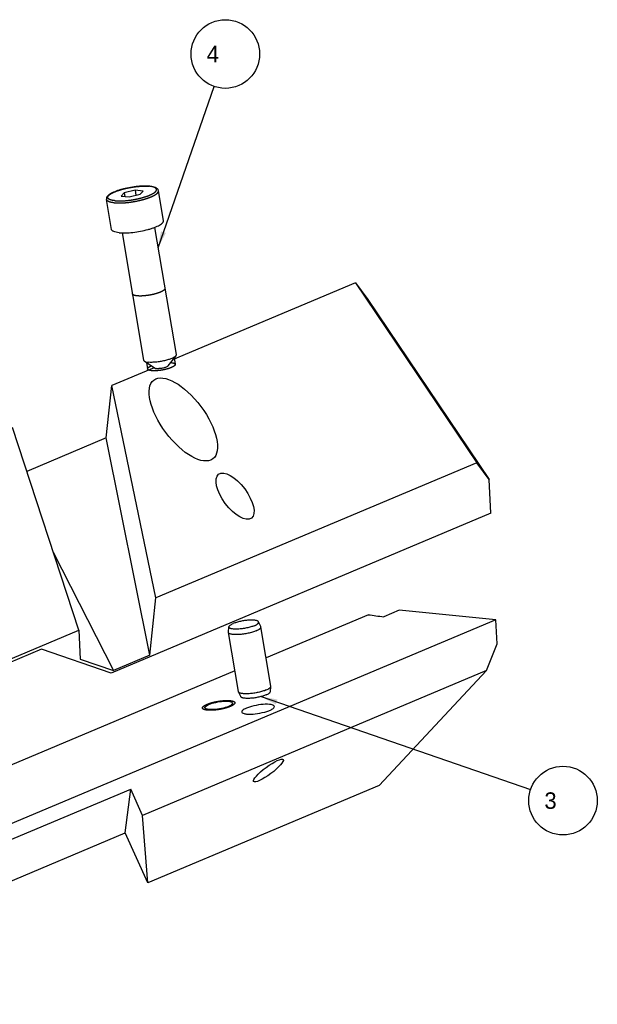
# Paper-space layout 'MG303647-00_KON_3PLEX_X1_2_2' of a CAD drawing. Header units: millimetres. Extents: x 1 to 840, y 1 to 593.
# Tile 7 of 14: x 171 to 258, y 155 to 304. Entities that reach past the tile are written whole.
import ezdxf

# ---------------------------------------------------------------- set-up
doc = ezdxf.new("R2010")
doc.units = ezdxf.units.MM
doc.header["$LTSCALE"] = 32.67
doc.linetypes.add('PHANTOM', pattern=[0.8, 0.45, -0.05, 0.1, -0.05, 0.1, -0.05])
doc.layers.get('0').update_dxf_attribs({"linetype": 'CONTINUOUS'})
doc.layers.add('DEFAULT_3', color=7, linetype='PHANTOM')
doc.dimstyles.get("Standard").update_dxf_attribs({"dimtxt": 2.5, "dimasz": 2.5, "dimexe": 0.8, "dimexo": 0.8, "dimtad": 1, "dimdsep": 46, "dimtxsty": 'Standard', "dimblk": '_FILLED', "dimblk1": '_FILLED', "dimblk2": '_FILLED', "dimcen": 0.09, "dimclrt": 5, "dimazin": 2, "dimtol": 1, "dimtp": 0.01, "dimtm": 0.01, "dimtfac": 1, "dimtofl": 0, "dimtmove": 0, "dimatfit": 3, "dimldrblk": '_FILLED', "dimfxl": 1, "dimtolj": 1, "dimarcsym": 0})

# ---------------------------------------------------------------- blocks, each defined once
blk = doc.blocks.new('_FILLED')
at = {"color": 0, "linetype": 'ByBlock'}
blk.add_solid([(0, 0), (-1, 0.16), (-1, -0.16)], dxfattribs=at)
blk = doc.blocks.new('BALLOON_BL4', base_point=(253.18, 185.9))
at = {"color": 2, "linetype": 'Continuous'}
blk.add_circle((253.18, 185.9), 5.2, dxfattribs=at)
at = {"color": 5, "linetype": 'Continuous', "insert": (249.43, 187.15), "char_height": 2.5, "width": 7.5, "attachment_point": 1, "line_spacing_factor": 0.9}
blk.add_mtext(' 3 ', dxfattribs=at)
blk = doc.blocks.new('BALLOON_BL5', base_point=(202.01, 299.03))
at = {"color": 2, "linetype": 'Continuous'}
blk.add_circle((202.01, 299.03), 5.2, dxfattribs=at)
at = {"color": 5, "linetype": 'Continuous', "insert": (198.26, 300.28), "char_height": 2.5, "width": 7.5, "attachment_point": 1, "line_spacing_factor": 0.9}
blk.add_mtext(' 4 ', dxfattribs=at)

psp = doc.layouts.new('MG303647-00_KON_3PLEX_X1_2_2')

# ---------------------------------------------------------------- linework, layer by layer
at = {"color": 7, "linetype": 'Continuous'}
for p, q in [((186.6687, 278.0142), (186.2373, 277.517)), ((186.2373, 277.517), (187.454, 277.3977)), ((188.3168, 278.3922), (186.6687, 278.0142)), ((186.6687, 278.0142), (186.7614, 277.4656)), ((187.454, 277.3977), (189.1021, 277.7757)), ((188.3168, 278.3922), (188.4465, 277.6253)), ((189.5336, 278.2729), (188.3168, 278.3922)), ((189.1021, 277.7757), (189.5336, 278.2729)), ((192.6358, 273.7916), (191.8698, 278.3232)), ((184.7477, 272.4581), (183.9817, 276.9897)), ((186.3578, 271.933), (189.6188, 252.6418)), ((191.2875, 272.7683), (194.5489, 253.4752)), ((221.7385, 264.3379), (194.01, 252.6683)), ((221.7385, 264.3379), (223.6253, 261.8203)), ((221.7385, 264.3379), (240.1119, 237.0843)), ((223.6253, 261.8203), (241.9987, 234.5667)), ((189.7319, 252.4936), (191.348, 251.4259)), ((194.4908, 253.2981), (193.3154, 251.7585)), ((191.2352, 251.5005), (184.7917, 248.7887)), ((183.9655, 240.8537), (184.7917, 248.7887)), ((191.4914, 216.6223), (184.7917, 248.7887)), ((179.8042, 211.7037), (169.7491, 242.458)), ((183.9655, 240.8537), (171.9298, 235.7884)), ((190.5878, 207.9433), (183.9655, 240.8537)), ((240.1119, 237.0843), (191.4914, 216.6223)), ((241.9987, 234.5667), (240.1119, 237.0843)), ((242.2415, 229.4448), (241.9987, 234.5667)), ((242.2415, 229.4448), (184.7066, 205.2312)), ((175.9364, 223.5339), (185.0422, 205.6095)), ((190.5878, 207.9433), (191.4914, 216.6223)), ((223.685, 214.0684), (208.1852, 207.5453)), ((228.3379, 214.7334), (226.0064, 213.7522)), ((243.0069, 213.2955), (228.3379, 214.7334)), ((243.0069, 213.2955), (143.3607, 171.3592)), ((202.4636, 211.4314), (202.546, 212.2265)), ((207.3815, 212.2627), (207.0423, 212.9866)), ((207.3949, 212.2202), (207.3815, 212.2627)), ((208.9109, 203.2524), (207.3949, 212.2202)), ((243.1804, 209.6365), (243.0069, 213.2955)), ((142.0253, 195.8044), (179.8042, 211.7037)), ((179.8042, 211.7037), (180.0118, 207.3254)), ((202.4649, 211.3868), (202.4636, 211.4314)), ((203.9808, 202.419), (202.4649, 211.3868)), ((241.6045, 205.5922), (243.1804, 209.6365)), ((174.1266, 208.8401), (143.0872, 195.777)), ((184.7066, 205.2312), (174.1266, 208.8401)), ((190.5878, 207.9433), (185.0422, 205.6095)), ((180.0118, 207.3254), (185.0422, 205.6095)), ((203.4511, 205.5529), (83.4108, 155.0337)), ((241.6045, 205.5922), (189.4724, 183.6523)), ((241.6045, 205.5922), (225.3467, 188.212)), ((208.8297, 202.4127), (208.9122, 203.2078)), ((208.9122, 203.2078), (208.9109, 203.2524)), ((203.9942, 202.3764), (203.9808, 202.419)), ((204.3335, 201.6526), (203.9942, 202.3764)), ((225.3467, 188.212), (190.2425, 173.4383)), ((144.3374, 169.3992), (187.6618, 187.6324)), ((186.8025, 181.0005), (187.6618, 187.6324)), ((189.4724, 183.6523), (187.6618, 187.6324)), ((190.2425, 173.4383), (189.4724, 183.6523)), ((142.2003, 162.2296), (186.8025, 181.0005)), ((190.2425, 173.4383), (186.8025, 181.0005))]:
    psp.add_line(p, q, dxfattribs=at)
at = {"color": 2, "linetype": 'Continuous'}
for p, q in [((190.061, 252.2762), (190.2251, 251.3052)), ((194.2515, 252.9846), (194.4156, 252.0136))]:
    psp.add_line(p, q, dxfattribs=at)
at = {"color": 7, "linetype": 'Continuous'}
psp.add_arc((190.003, 273.42), 5.606, 84.404907, 85.017605, dxfattribs=at)
for centre, major_axis, ratio in [((195.6379, 243.6554), (-4.4656, 5.9739), 0.44302659), ((203.4752, 232.0302), (-2.4809, 3.3188), 0.44302659), ((208.5376, 190.4617), (2.2405, 1.6592), 0.21139194)]:
    psp.add_ellipse(centre, major_axis=major_axis, ratio=ratio, dxfattribs=at)
psp.add_ellipse((246.8195, 214.9001), major_axis=(41.2858, -3.5251), ratio=0.08111375, start_param=-2.15866198, end_param=-2.09222136, dxfattribs=at)
for points, knots in [([(190.4899, 279.0048), (190.18, 279.0318), (189.5083, 279.0397), (188.4615, 278.9569), (187.3664, 278.7859), (186.4691, 278.5773), (185.7993, 278.3743), (185.3533, 278.2145), (184.9595, 278.046), (184.6238, 277.8709), (184.3491, 277.6879), (184.1339, 277.4908), (184.0125, 277.2957), (183.9715, 277.1236), (183.9742, 277.0341), (183.9817, 276.9897)], [0, 0, 0, 0, 0.12980851, 0.27952911, 0.43778091, 0.59186118, 0.66350092, 0.72972511, 0.78947398, 0.84208135, 0.88751247, 0.92685175, 0.96318263, 0.98123847, 1, 1, 1, 1]), ([(191.8698, 278.3232), (191.8602, 278.3798), (191.821, 278.4889), (191.7137, 278.6232), (191.5769, 278.7283), (191.3529, 278.8425), (191.0073, 278.9416), (190.7119, 278.9833), (190.5496, 278.9992)], [0, 0, 0, 0, 0.10911838, 0.21482098, 0.32217329, 0.43436162, 0.69041519, 1, 1, 1, 1]), ([(185.919, 271.9579), (186.2346, 271.927), (186.9253, 271.9142), (188.0084, 271.9935), (189.1523, 272.166), (190.0944, 272.3793), (190.8, 272.5876), (191.2699, 272.7517), (191.683, 272.9234), (192.0305, 273.0989), (192.3051, 273.2743), (192.4807, 273.4265), (192.5744, 273.5481), (192.6306, 273.6528), (192.6445, 273.74), (192.6358, 273.7917)], [0, 0, 0, 0, 0.13133658, 0.28529657, 0.44939713, 0.61003194, 0.68487871, 0.7540135, 0.81609626, 0.870023, 0.91502353, 0.95084947, 0.96552558, 0.97832351, 1, 1, 1, 1]), ([(185.919, 271.9579), (185.7597, 271.9735), (185.4762, 272.0133), (185.1502, 272.1035), (184.954, 272.2004), (184.8497, 272.2762), (184.7778, 272.3614), (184.7531, 272.4265), (184.7477, 272.4581)], [0, 0, 0, 0, 0.35885835, 0.64100386, 0.75328244, 0.84789951, 0.92815216, 1, 1, 1, 1]), ([(192.1413, 262.9355), (192.0956, 262.9186), (192.0271, 262.8932), (191.9357, 262.8593), (191.8786, 262.8381), (191.8329, 262.8212), (191.7987, 262.8084), (191.773, 262.7989), (191.7559, 262.7926), (191.7486, 262.7899), (191.7432, 262.7878), (191.7365, 262.7859), (191.7251, 262.7825), (191.7086, 262.7777), (191.6824, 262.77), (191.6496, 262.7605), (191.6102, 262.7489), (191.5577, 262.7336), (191.4922, 262.7144), (191.4265, 262.6953), (191.3741, 262.6799), (191.3412, 262.6703), (191.3151, 262.6626), (191.2985, 262.6579), (191.2858, 262.6539), (191.271, 262.6507), (191.2458, 262.6448), (191.2095, 262.6366), (191.1516, 262.6233), (191.0791, 262.6067), (190.9922, 262.5868), (190.9197, 262.5703), (190.8618, 262.557), (190.8256, 262.5487), (190.7966, 262.5421), (190.7749, 262.5371), (190.7526, 262.5336), (190.7084, 262.5258), (190.642, 262.5145), (190.5535, 262.4992), (190.465, 262.4839), (190.3912, 262.4712), (190.3322, 262.461), (190.2953, 262.4548), (190.2658, 262.4493), (190.2361, 262.4461), (190.1842, 262.4398), (190.11, 262.4312), (190.021, 262.4207), (189.9468, 262.4121), (189.8874, 262.4051), (189.8429, 262.3999), (189.8058, 262.3955), (189.7762, 262.3921), (189.7461, 262.3883), (189.712, 262.3866), (189.6567, 262.3833), (189.5878, 262.3793), (189.505, 262.3744), (189.4223, 262.3697), (189.3532, 262.3656), (189.2983, 262.3625), (189.2633, 262.3601), (189.239, 262.3607), (189.2141, 262.3609), (189.1832, 262.3613), (189.146, 262.3617), (189.0965, 262.3622), (189.0345, 262.3629), (188.9726, 262.3635), (188.923, 262.364), (188.892, 262.3644), (188.8673, 262.3646), (188.8518, 262.3648), (188.8394, 262.3649), (188.83, 262.365), (188.8225, 262.366), (188.8117, 262.367), (188.7985, 262.3684), (188.7773, 262.3706), (188.7402, 262.3744), (188.6872, 262.3798), (188.6236, 262.3864), (188.5706, 262.3918), (188.5336, 262.3956), (188.5123, 262.3978), (188.4965, 262.3994), (188.4832, 262.4007), (188.4727, 262.4019), (188.4616, 262.4028), (188.4521, 262.4054), (188.4359, 262.4093), (188.416, 262.4142), (188.3919, 262.42), (188.3679, 262.4259), (188.3359, 262.4338), (188.3039, 262.4416), (188.2719, 262.4494), (188.248, 262.4553), (188.2239, 262.4612), (188.206, 262.4656), (188.1939, 262.4685), (188.1881, 262.47), (188.1825, 262.4711), (188.1802, 262.4726), (188.1761, 262.4747), (188.1702, 262.4778), (188.1596, 262.4835), (188.1463, 262.4905), (188.1251, 262.5017), (188.0986, 262.5157), (188.0721, 262.5298), (188.0508, 262.541), (188.0349, 262.5494), (188.0216, 262.5564), (188.0111, 262.5621), (188.0043, 262.5656), (187.9999, 262.5681), (187.9969, 262.5694), (187.9963, 262.5712), (187.9947, 262.5734), (187.9926, 262.5769), (187.9898, 262.5812), (187.9831, 262.5917), (187.9732, 262.6073), (187.9599, 262.6283), (187.9422, 262.6561), (187.9289, 262.677), (187.9201, 262.691)], [0, 0, 0, 0, 0.03125, 0.046875, 0.0625, 0.0703125, 0.078125, 0.0859375, 0.08789062, 0.08984375, 0.09082031, 0.09179688, 0.09375, 0.09765625, 0.1015625, 0.109375, 0.1171875, 0.125, 0.140625, 0.15625, 0.1640625, 0.171875, 0.17578125, 0.1796875, 0.18164062, 0.18359375, 0.1875, 0.1953125, 0.203125, 0.21875, 0.234375, 0.25, 0.2578125, 0.265625, 0.26953125, 0.2734375, 0.27734375, 0.28125, 0.296875, 0.3125, 0.328125, 0.34375, 0.3515625, 0.359375, 0.36328125, 0.3671875, 0.375, 0.390625, 0.40625, 0.421875, 0.4296875, 0.4375, 0.4453125, 0.44921875, 0.453125, 0.4609375, 0.46875, 0.484375, 0.5, 0.515625, 0.53125, 0.5390625, 0.546875, 0.55078125, 0.5546875, 0.5625, 0.5703125, 0.578125, 0.59375, 0.609375, 0.6171875, 0.625, 0.62890625, 0.6328125, 0.63476562, 0.63671875, 0.63867188, 0.640625, 0.64453125, 0.6484375, 0.65625, 0.671875, 0.6875, 0.703125, 0.7109375, 0.71484375, 0.71875, 0.72265625, 0.72460938, 0.7265625, 0.73046875, 0.734375, 0.7421875, 0.75, 0.7578125, 0.765625, 0.78125, 0.7890625, 0.796875, 0.8046875, 0.8125, 0.81445312, 0.81640625, 0.81835938, 0.81933594, 0.8203125, 0.82421875, 0.828125, 0.8359375, 0.84375, 0.859375, 0.875, 0.8828125, 0.890625, 0.8984375, 0.90234375, 0.90625, 0.90820312, 0.90917969, 0.91015625, 0.91210938, 0.9140625, 0.91796875, 0.921875, 0.9375, 0.953125, 0.96875, 1, 1, 1, 1]), ([(192.8501, 263.5244), (192.8491, 263.5133), (192.8475, 263.4967), (192.8454, 263.4746), (192.844, 263.4608), (192.843, 263.4498), (192.8422, 263.4429), (192.8419, 263.4381), (192.8414, 263.4353), (192.8394, 263.4323), (192.8374, 263.4286), (192.834, 263.4227), (192.8298, 263.4153), (192.8231, 263.4035), (192.8146, 263.3887), (192.8062, 263.374), (192.7995, 263.3622), (192.7952, 263.3548), (192.7919, 263.3489), (192.7897, 263.3452), (192.7882, 263.3423), (192.7854, 263.3392), (192.7799, 263.3338), (192.7723, 263.3261), (192.7599, 263.3137), (192.7446, 263.2983), (192.7292, 263.2829), (192.7169, 263.2705), (192.7077, 263.2613), (192.6999, 263.2535), (192.6946, 263.2481), (192.6914, 263.245), (192.6895, 263.2428), (192.6858, 263.2404), (192.6815, 263.2372), (192.6738, 263.2317), (192.6628, 263.2237), (192.6495, 263.2142), (192.6319, 263.2016), (192.6099, 263.1858), (192.5878, 263.1699), (192.5702, 263.1573), (192.5591, 263.1494), (192.5516, 263.1438), (192.5469, 263.1406), (192.5408, 263.1374), (192.5336, 263.1333), (192.5219, 263.1268), (192.5074, 263.1186), (192.4841, 263.1055), (192.455, 263.0892), (192.4201, 263.0696), (192.3939, 263.0549), (192.3765, 263.0451), (192.3691, 263.041), (192.3635, 263.0377), (192.3568, 263.0346), (192.3446, 263.029), (192.3275, 263.0211), (192.2999, 263.0084), (192.2654, 262.9926), (192.2102, 262.9672), (192.1689, 262.9482), (192.1413, 262.9355)], [0, 0, 0, 0, 0.0625, 0.09375, 0.125, 0.140625, 0.15625, 0.1640625, 0.16796875, 0.171875, 0.1796875, 0.1875, 0.203125, 0.21875, 0.25, 0.28125, 0.296875, 0.3125, 0.3203125, 0.328125, 0.33203125, 0.3359375, 0.34375, 0.359375, 0.375, 0.40625, 0.4375, 0.453125, 0.46875, 0.484375, 0.4921875, 0.49609375, 0.5, 0.50390625, 0.5078125, 0.515625, 0.53125, 0.546875, 0.5625, 0.59375, 0.625, 0.640625, 0.65625, 0.6640625, 0.66796875, 0.671875, 0.6796875, 0.6875, 0.703125, 0.71875, 0.75, 0.78125, 0.8125, 0.8203125, 0.828125, 0.83203125, 0.8359375, 0.84375, 0.859375, 0.875, 0.90625, 0.9375, 1, 1, 1, 1]), ([(189.6188, 252.6418), (189.6236, 252.6135), (189.6527, 252.5538), (189.7028, 252.5128), (189.7319, 252.4936)], [0, 0, 0, 0, 0.45165268, 1, 1, 1, 1]), ([(189.7319, 252.4936), (189.7655, 252.4714), (189.8465, 252.4316), (190.0519, 252.3667), (190.226, 252.3414), (190.3509, 252.3292)], [0, 0, 0, 0, 0.18737432, 0.41659431, 1, 1, 1, 1]), ([(194.4908, 253.2981), (194.4637, 253.2626), (194.3918, 253.1916), (194.1938, 253.0498), (193.8521, 252.8817), (193.3534, 252.7018), (192.767, 252.5439), (192.1338, 252.4192), (191.4975, 252.3367), (190.9024, 252.3019), (190.5244, 252.3122), (190.3509, 252.3292)], [0, 0, 0, 0, 0.03088868, 0.06928643, 0.16822041, 0.29288174, 0.43583229, 0.58787735, 0.73903714, 0.87938888, 1, 1, 1, 1]), ([(194.5489, 253.4752), (194.5536, 253.4469), (194.5458, 253.3809), (194.512, 253.3258), (194.4908, 253.2981)], [0, 0, 0, 0, 0.45161617, 1, 1, 1, 1]), ([(191.3479, 251.426), (191.3788, 251.4056), (191.4646, 251.3761), (191.5523, 251.363), (191.6039, 251.3579)], [0, 0, 0, 0, 0.41596034, 1, 1, 1, 1]), ([(193.3154, 251.7585), (193.2903, 251.7257), (193.2081, 251.6639), (193.0517, 251.5863), (192.845, 251.5119), (192.5156, 251.4234), (192.1685, 251.3665), (191.8319, 251.3466), (191.6757, 251.3509), (191.6039, 251.3579)], [0, 0, 0, 0, 0.06908662, 0.1680664, 0.29277997, 0.43578546, 0.73892903, 0.87935645, 1, 1, 1, 1]), ([(206.4065, 212.4093), (206.2314, 212.3356), (205.8452, 212.2038), (205.2293, 212.0514), (204.6814, 211.9584), (204.2397, 211.909), (203.9231, 211.8866), (203.626, 211.8791), (203.3549, 211.8864), (203.1157, 211.9083), (202.9135, 211.9442), (202.7518, 211.9935), (202.6327, 212.0547), (202.5666, 212.1229), (202.5455, 212.1825), (202.5445, 212.2121), (202.546, 212.2265)], [0, 0, 0, 0, 0.14036252, 0.30088711, 0.46846432, 0.55056492, 0.62924838, 0.70290866, 0.77008428, 0.82951641, 0.88022699, 0.92164974, 0.95391173, 0.97853573, 0.9892948, 1, 1, 1, 1]), ([(202.546, 212.2265), (202.5504, 212.2688), (202.5851, 212.3347), (202.6541, 212.4099), (202.7614, 212.5001), (202.9422, 212.6103), (203.1042, 212.6857), (203.1953, 212.7241)], [0, 0, 0, 0, 0.15153722, 0.24953171, 0.3647944, 0.64841501, 1, 1, 1, 1]), ([(207.0423, 212.9865), (207.0293, 213.0143), (206.9812, 213.0689), (206.8756, 213.1287), (206.732, 213.1778), (206.5515, 213.2152), (206.3371, 213.2404), (206.0927, 213.2527), (205.8229, 213.2519), (205.4275, 213.2327), (204.9113, 213.176), (204.2963, 213.0649), (203.72, 212.9178), (203.3593, 212.7931), (203.1953, 212.7241)], [0, 0, 0, 0, 0.02313798, 0.05288784, 0.09080433, 0.13716967, 0.19162417, 0.25343205, 0.32160348, 0.39496353, 0.55187892, 0.7127765, 0.86583552, 1, 1, 1, 1]), ([(206.4065, 212.4093), (206.5126, 212.454), (206.6604, 212.5233), (206.8329, 212.6309), (206.9293, 212.7055), (207.0001, 212.7787), (207.045, 212.8505), (207.0618, 212.9222), (207.0514, 212.9671), (207.0423, 212.9865)], [0, 0, 0, 0, 0.37331273, 0.52739908, 0.65864517, 0.76748924, 0.85621506, 0.93037564, 1, 1, 1, 1]), ([(206.6861, 211.6313), (206.794, 211.6767), (206.9452, 211.7473), (207.1245, 211.8552), (207.2284, 211.9309), (207.3087, 212.0053), (207.3649, 212.0782), (207.3963, 212.15), (207.3986, 212.1984), (207.3949, 212.2202)], [0, 0, 0, 0, 0.36295203, 0.5157062, 0.64822856, 0.76060589, 0.85403578, 0.9317283, 1, 1, 1, 1]), ([(206.6861, 211.6313), (206.5007, 211.5533), (206.0922, 211.4129), (205.4402, 211.2491), (204.7466, 211.1277), (204.1674, 211.0685), (203.7275, 211.0521), (203.4312, 211.0555), (203.1662, 211.0742), (202.9376, 211.1075), (202.75, 211.1548), (202.6225, 211.208), (202.5467, 211.2592), (202.5058, 211.2983), (202.4775, 211.3407), (202.4674, 211.3716), (202.4649, 211.3868)], [0, 0, 0, 0, 0.13726284, 0.29406123, 0.45834059, 0.61727394, 0.6908592, 0.75862267, 0.81934314, 0.87202738, 0.91600422, 0.95110777, 0.96555383, 0.97820848, 0.98948603, 1, 1, 1, 1]), ([(208.2021, 202.6635), (208.3016, 202.7055), (208.4789, 202.788), (208.6766, 202.9085), (208.7939, 203.0071), (208.8694, 203.0894), (208.9074, 203.1615), (208.9122, 203.2078)], [0, 0, 0, 0, 0.35158198, 0.63520194, 0.75046516, 0.84846064, 1, 1, 1, 1]), ([(208.2021, 202.6635), (208.0227, 202.5881), (207.6281, 202.4516), (206.9978, 202.2907), (206.3251, 202.1693), (205.7605, 202.1072), (205.328, 202.0862), (205.033, 202.0853), (204.7656, 202.0988), (204.5311, 202.1263), (204.3337, 202.1672), (204.1766, 202.221), (204.0611, 202.2864), (204.0085, 202.346), (203.9942, 202.3764)], [0, 0, 0, 0, 0.13416274, 0.28721965, 0.4481153, 0.60502948, 0.67838936, 0.74656096, 0.80836938, 0.86282481, 0.90919142, 0.94710946, 0.9768609, 1, 1, 1, 1]), ([(208.1805, 201.9151), (208.0165, 201.8461), (207.6557, 201.7213), (207.0795, 201.5743), (206.4645, 201.4632), (205.9483, 201.4065), (205.5529, 201.3872), (205.2831, 201.3864), (205.0387, 201.3987), (204.8243, 201.4239), (204.6438, 201.4613), (204.5002, 201.5105), (204.3946, 201.5703), (204.3465, 201.6248), (204.3335, 201.6526)], [0, 0, 0, 0, 0.13416448, 0.2872235, 0.44812108, 0.60503647, 0.67839652, 0.74656795, 0.80837583, 0.86283033, 0.90919567, 0.94711216, 0.97686202, 1, 1, 1, 1]), ([(208.1805, 201.9151), (208.2715, 201.9534), (208.4336, 202.0289), (208.6143, 202.139), (208.7216, 202.2292), (208.7906, 202.3044), (208.8254, 202.3703), (208.8297, 202.4127)], [0, 0, 0, 0, 0.35158499, 0.6352056, 0.75046829, 0.84846278, 1, 1, 1, 1]), ([(198.9023, 199.9747), (198.8909, 200.0428), (199.0143, 200.2282), (199.1773, 200.3154), (199.2847, 200.3719)], [0, 0, 0, 0, 0.36270136, 1, 1, 1, 1]), ([(202.4903, 200.1823), (202.1529, 200.0403), (201.4061, 199.835), (200.3335, 199.6802), (199.5034, 199.6864), (199.0457, 199.7963), (198.9121, 199.9164), (198.9023, 199.9747)], [0, 0, 0, 0, 0.29466805, 0.61857552, 0.87343825, 0.95244927, 1, 1, 1, 1]), ([(199.5048, 200.4749), (199.8422, 200.6169), (200.5889, 200.8222), (201.6615, 200.977), (202.4916, 200.9708), (202.9493, 200.8609), (203.0829, 200.7408), (203.0927, 200.6825)], [0, 0, 0, 0, 0.29466805, 0.61857552, 0.87343825, 0.95244927, 1, 1, 1, 1]), ([(203.0927, 200.6825), (203.1042, 200.6144), (202.9807, 200.429), (202.8178, 200.3418), (202.7104, 200.2853)], [0, 0, 0, 0, 0.36270136, 1, 1, 1, 1]), ([(208.7016, 200.4727), (208.2736, 200.5146), (207.3475, 200.4656), (206.2266, 200.259), (205.3838, 199.9971), (204.9129, 199.7825), (204.6031, 199.5902), (204.4916, 199.3976), (204.5037, 199.3265)], [0, 0, 0, 0, 0.28562008, 0.61087266, 0.75513685, 0.87131557, 0.95205554, 1, 1, 1, 1]), ([(205.2356, 199.014), (205.6636, 198.972), (206.5897, 199.021), (207.7106, 199.2277), (208.5534, 199.4896), (209.0243, 199.7042), (209.3341, 199.8964), (209.4456, 200.089), (209.4335, 200.1602)], [0, 0, 0, 0, 0.28562008, 0.61087266, 0.75513685, 0.87131557, 0.95205554, 1, 1, 1, 1]), ([(209.4335, 200.1602), (209.4174, 200.2551), (209.1383, 200.4293), (208.8789, 200.4553), (208.7016, 200.4727)], [0, 0, 0, 0, 0.35081084, 1, 1, 1, 1]), ([(204.5037, 199.3265), (204.5198, 199.2315), (204.7989, 199.0573), (205.0583, 199.0314), (205.2356, 199.014)], [0, 0, 0, 0, 0.35081084, 1, 1, 1, 1])]:
    psp.add_open_spline(points, degree=3, knots=knots, dxfattribs=at)
at = {"color": 2, "linetype": 'Continuous'}
for points, knots in [([(193.7182, 252.2858), (193.742, 252.2828), (193.7896, 252.2768), (193.8492, 252.2693), (193.8968, 252.2633), (193.9266, 252.2595), (193.9504, 252.2565), (193.9683, 252.2543), (193.9831, 252.2524), (193.9936, 252.2511), (193.9995, 252.2503), (194.0043, 252.2499), (194.0073, 252.2488), (194.012, 252.2476), (194.0198, 252.2454), (194.0311, 252.2422), (194.0447, 252.2385), (194.0628, 252.2335), (194.0854, 252.2272), (194.1125, 252.2197), (194.1397, 252.2122), (194.1623, 252.2059), (194.1803, 252.2009), (194.1939, 252.1971), (194.2052, 252.194), (194.2132, 252.1918), (194.2176, 252.1905), (194.2214, 252.1897), (194.2231, 252.1883), (194.2262, 252.1866), (194.2312, 252.1836), (194.2385, 252.1794), (194.2472, 252.1743), (194.2588, 252.1674), (194.2733, 252.1589), (194.2907, 252.1487), (194.3082, 252.1385), (194.3227, 252.1299), (194.3343, 252.1231), (194.343, 252.118), (194.3502, 252.1137), (194.3554, 252.1108), (194.3582, 252.109), (194.3608, 252.1079), (194.3612, 252.1062), (194.3625, 252.1041), (194.3645, 252.1005), (194.3675, 252.0953), (194.371, 252.089), (194.3756, 252.0807), (194.3815, 252.0702), (194.3885, 252.0577), (194.3955, 252.0452), (194.4013, 252.0348), (194.406, 252.0264), (194.4095, 252.0202), (194.4124, 252.0149), (194.4145, 252.0113), (194.4155, 252.0092), (194.4169, 252.0077), (194.4159, 252.0058), (194.4155, 252.0035), (194.4143, 251.9993), (194.4128, 251.9934), (194.411, 251.9862), (194.4085, 251.9767), (194.4054, 251.9648), (194.4017, 251.9505), (194.398, 251.9362), (194.395, 251.9243), (194.3925, 251.9147), (194.3907, 251.9076), (194.3891, 251.9016), (194.3881, 251.8975), (194.3873, 251.8951), (194.3873, 251.8933), (194.3851, 251.8913), (194.3828, 251.8888), (194.3786, 251.8842), (194.3727, 251.8778), (194.3656, 251.8701), (194.3561, 251.8597), (194.3442, 251.8468), (194.33, 251.8313), (194.3157, 251.8158), (194.3038, 251.8029), (194.2943, 251.7926), (194.2872, 251.7849), (194.2812, 251.7784), (194.2772, 251.7739), (194.2747, 251.7713), (194.2733, 251.7694), (194.2698, 251.7674), (194.266, 251.7647), (194.2588, 251.76), (194.2488, 251.7533), (194.2366, 251.7453), (194.2205, 251.7346), (194.2003, 251.7212), (194.1761, 251.7052), (194.1519, 251.6891), (194.1317, 251.6758), (194.1155, 251.6651), (194.1035, 251.657), (194.0933, 251.6503), (194.0863, 251.6457), (194.0822, 251.643), (194.0795, 251.641), (194.075, 251.639), (194.0696, 251.6363), (194.0598, 251.6317), (194.046, 251.625), (194.0293, 251.617), (194.0072, 251.6063), (193.9794, 251.593), (193.9351, 251.5717), (193.8797, 251.5451), (193.8353, 251.5238), (193.8131, 251.5131)], [0, 0, 0, 0, 0.03125, 0.0625, 0.078125, 0.09375, 0.1015625, 0.109375, 0.1171875, 0.12109375, 0.12304688, 0.125, 0.12695312, 0.12890625, 0.1328125, 0.140625, 0.1484375, 0.15625, 0.171875, 0.1875, 0.203125, 0.21875, 0.2265625, 0.234375, 0.2421875, 0.24609375, 0.24804688, 0.25, 0.25195312, 0.25390625, 0.2578125, 0.265625, 0.2734375, 0.28125, 0.296875, 0.3125, 0.328125, 0.34375, 0.3515625, 0.359375, 0.3671875, 0.37109375, 0.37304688, 0.375, 0.37695312, 0.37890625, 0.3828125, 0.390625, 0.3984375, 0.40625, 0.421875, 0.4375, 0.453125, 0.46875, 0.4765625, 0.484375, 0.4921875, 0.49609375, 0.49804688, 0.5, 0.50195312, 0.50390625, 0.5078125, 0.515625, 0.5234375, 0.53125, 0.546875, 0.5625, 0.578125, 0.59375, 0.6015625, 0.609375, 0.6171875, 0.62109375, 0.62304688, 0.625, 0.62695312, 0.62890625, 0.6328125, 0.640625, 0.6484375, 0.65625, 0.671875, 0.6875, 0.703125, 0.71875, 0.7265625, 0.734375, 0.7421875, 0.74609375, 0.74804688, 0.75, 0.75195312, 0.75390625, 0.7578125, 0.765625, 0.7734375, 0.78125, 0.796875, 0.8125, 0.828125, 0.84375, 0.8515625, 0.859375, 0.8671875, 0.87109375, 0.87304688, 0.875, 0.87695312, 0.87890625, 0.8828125, 0.890625, 0.8984375, 0.90625, 0.921875, 0.9375, 0.96875, 1, 1, 1, 1]), ([(193.8131, 251.5131), (193.7871, 251.5035), (193.7351, 251.4841), (193.6701, 251.46), (193.6181, 251.4406), (193.5791, 251.4262), (193.5467, 251.4141), (193.5206, 251.4044), (193.5045, 251.3984), (193.4913, 251.3936), (193.482, 251.3899), (193.4704, 251.3865), (193.4553, 251.3821), (193.4363, 251.3765), (193.406, 251.3676), (193.368, 251.3565), (193.3073, 251.3387), (193.2466, 251.3208), (193.1858, 251.303), (193.148, 251.2918), (193.1175, 251.283), (193.0952, 251.276), (193.0706, 251.2706), (193.0383, 251.263), (192.9977, 251.2537), (192.9329, 251.2387), (192.8517, 251.22), (192.7708, 251.2012), (192.7138, 251.1883), (192.6818, 251.1805), (192.6561, 251.176), (192.6305, 251.1715), (192.5963, 251.1655), (192.5365, 251.1551), (192.4511, 251.1401), (192.3656, 251.1252), (192.3058, 251.1146), (192.2717, 251.1087), (192.2373, 251.1024), (192.1959, 251.0979), (192.1291, 251.0896), (192.0458, 251.0796), (191.9624, 251.0695), (191.8957, 251.0614), (191.8541, 251.0564), (191.8248, 251.0528), (191.8082, 251.051), (191.7923, 251.0502), (191.7721, 251.0488), (191.7239, 251.0458), (191.6514, 251.0411), (191.571, 251.036), (191.5066, 251.032), (191.4663, 251.0294), (191.4343, 251.0274), (191.4015, 251.025), (191.3662, 251.0254), (191.3232, 251.0255), (191.266, 251.0257), (191.1945, 251.0259), (191.1232, 251.0263), (191.0729, 251.0263), (191.0482, 251.0266), (191.0335, 251.0264), (191.0217, 251.0278), (191.006, 251.0291), (190.9813, 251.0314), (190.9504, 251.0342), (190.9133, 251.0376), (190.8763, 251.0409), (190.8392, 251.0443), (190.8021, 251.0477), (190.7712, 251.0505), (190.7465, 251.0527), (190.7325, 251.054), (190.7234, 251.0549), (190.7185, 251.0552), (190.715, 251.056), (190.7101, 251.0571), (190.7042, 251.0584), (190.6897, 251.0617), (190.6584, 251.0687), (190.62, 251.0773), (190.5815, 251.0859), (190.5526, 251.0924), (190.5237, 251.0989), (190.4997, 251.1043), (190.484, 251.1077), (190.4769, 251.1094), (190.4718, 251.1104), (190.468, 251.1123), (190.4631, 251.1146), (190.4568, 251.1176), (190.4488, 251.1214), (190.4392, 251.126), (190.4264, 251.132), (190.4105, 251.1396), (190.3913, 251.1487), (190.3722, 251.1578), (190.353, 251.1669), (190.3371, 251.1745), (190.3242, 251.1806), (190.3164, 251.1844), (190.3106, 251.187), (190.3077, 251.1886), (190.3065, 251.1906), (190.3044, 251.193), (190.3014, 251.1969), (190.2975, 251.2018), (190.2913, 251.2095), (190.2836, 251.2192), (190.2744, 251.2309), (190.2651, 251.2425), (190.2559, 251.2542), (190.2466, 251.2658), (190.2389, 251.2755), (190.2334, 251.2823), (190.2309, 251.2857), (190.229, 251.2876), (190.2297, 251.2899), (190.2298, 251.2927), (190.2303, 251.2971), (190.2308, 251.3027), (190.2315, 251.3093), (190.2324, 251.3182), (190.2335, 251.3293), (190.2348, 251.3426), (190.2362, 251.3559), (190.2375, 251.3692), (190.2387, 251.3803), (190.2395, 251.3892), (190.2403, 251.3959), (190.2404, 251.4013), (190.245, 251.4064), (190.2488, 251.4113), (190.2539, 251.4175), (190.2618, 251.4274), (190.2717, 251.4398), (190.2837, 251.4546), (190.2956, 251.4695), (190.3075, 251.4843), (190.3174, 251.4967), (190.3254, 251.5066), (190.3313, 251.514), (190.3363, 251.5202), (190.3397, 251.5245), (190.3416, 251.5267), (190.3424, 251.5279), (190.3455, 251.5299), (190.3492, 251.5327), (190.3566, 251.5378), (190.3655, 251.5442), (190.3763, 251.5518), (190.3907, 251.562), (190.4087, 251.5747), (190.4303, 251.5899), (190.452, 251.6052), (190.4736, 251.6205), (190.4916, 251.6332), (190.506, 251.6434), (190.5149, 251.6497), (190.5223, 251.6548), (190.5263, 251.658), (190.5319, 251.6606), (190.537, 251.6632), (190.5462, 251.6677), (190.5592, 251.6743), (190.5801, 251.6847), (190.6063, 251.6977), (190.6376, 251.7134), (190.6794, 251.7342), (190.7316, 251.7603), (190.7734, 251.7811), (190.7943, 251.7915)], [0, 0, 0, 0, 0.015625, 0.03125, 0.0390625, 0.046875, 0.0546875, 0.05859375, 0.0625, 0.06445312, 0.06640625, 0.06835938, 0.0703125, 0.07421875, 0.078125, 0.0859375, 0.09375, 0.109375, 0.1171875, 0.125, 0.12890625, 0.1328125, 0.13671875, 0.140625, 0.1484375, 0.15625, 0.171875, 0.1875, 0.1953125, 0.19921875, 0.203125, 0.20703125, 0.2109375, 0.21875, 0.234375, 0.25, 0.2578125, 0.26171875, 0.265625, 0.2734375, 0.28125, 0.296875, 0.3125, 0.3203125, 0.328125, 0.33203125, 0.33398438, 0.3359375, 0.33984375, 0.34375, 0.359375, 0.375, 0.3828125, 0.390625, 0.39453125, 0.3984375, 0.40625, 0.4140625, 0.421875, 0.4375, 0.453125, 0.4609375, 0.46484375, 0.46679688, 0.46875, 0.47265625, 0.4765625, 0.484375, 0.4921875, 0.5, 0.5078125, 0.515625, 0.5234375, 0.52734375, 0.53125, 0.53222656, 0.53320312, 0.53417969, 0.53515625, 0.53710938, 0.5390625, 0.546875, 0.5625, 0.5703125, 0.578125, 0.5859375, 0.59375, 0.59765625, 0.59863281, 0.59960938, 0.6015625, 0.60351562, 0.60546875, 0.609375, 0.61328125, 0.6171875, 0.625, 0.6328125, 0.640625, 0.6484375, 0.65625, 0.66015625, 0.6640625, 0.66601562, 0.66699219, 0.66796875, 0.66992188, 0.671875, 0.67578125, 0.6796875, 0.6875, 0.6953125, 0.703125, 0.7109375, 0.71875, 0.7265625, 0.73046875, 0.73242188, 0.73339844, 0.734375, 0.73632812, 0.73828125, 0.7421875, 0.74609375, 0.75, 0.7578125, 0.765625, 0.7734375, 0.78125, 0.7890625, 0.79296875, 0.796875, 0.80078125, 0.80273438, 0.8046875, 0.80859375, 0.8125, 0.8203125, 0.828125, 0.8359375, 0.84375, 0.8515625, 0.85546875, 0.859375, 0.86328125, 0.86523438, 0.86621094, 0.86669922, 0.8671875, 0.86914062, 0.87109375, 0.875, 0.87890625, 0.8828125, 0.890625, 0.8984375, 0.90625, 0.9140625, 0.921875, 0.92578125, 0.9296875, 0.93164062, 0.93359375, 0.93457031, 0.93554688, 0.9375, 0.94140625, 0.9453125, 0.953125, 0.9609375, 0.96875, 0.984375, 1, 1, 1, 1]), ([(202.7537, 200.1565), (202.7229, 200.1449), (202.6612, 200.1219), (202.5841, 200.093), (202.5224, 200.07), (202.4839, 200.0556), (202.4531, 200.044), (202.4299, 200.0354), (202.4106, 200.0282), (202.3972, 200.0231), (202.3894, 200.0203), (202.3839, 200.018), (202.377, 200.0161), (202.3683, 200.0135), (202.3528, 200.0089), (202.3308, 200.0023), (202.3044, 199.9943), (202.2691, 199.9838), (202.2251, 199.9706), (202.1722, 199.9548), (202.1194, 199.939), (202.0665, 199.9232), (202.0225, 199.91), (201.9917, 199.9007), (201.9739, 199.8955), (201.9612, 199.8914), (201.9464, 199.8881), (201.9274, 199.8835), (201.8938, 199.8755), (201.8459, 199.864), (201.7885, 199.8503), (201.7119, 199.832), (201.6353, 199.8137), (201.5683, 199.7977), (201.5348, 199.7896), (201.5156, 199.7851), (201.5015, 199.7814), (201.486, 199.7788), (201.4658, 199.775), (201.4302, 199.7684), (201.3795, 199.759), (201.3185, 199.7477), (201.2576, 199.7364), (201.1967, 199.7251), (201.1358, 199.7138), (201.085, 199.7044), (201.0495, 199.6977), (201.0292, 199.6941), (201.0139, 199.6909), (200.999, 199.6892), (200.979, 199.6864), (200.944, 199.6818), (200.8741, 199.6724), (200.7942, 199.6617), (200.7142, 199.6509), (200.6543, 199.6429), (200.6044, 199.6362), (200.5694, 199.6314), (200.5494, 199.6289), (200.5343, 199.6265), (200.52, 199.6257), (200.5007, 199.624), (200.4671, 199.6213), (200.3997, 199.6158), (200.3227, 199.6095), (200.2457, 199.6032), (200.188, 199.5985), (200.1399, 199.5946), (200.1061, 199.5918), (200.087, 199.5904), (200.0722, 199.5889), (200.0593, 199.5889), (200.0414, 199.5884), (200.0103, 199.5878), (199.9658, 199.5867), (199.9125, 199.5856), (199.8592, 199.5844), (199.8059, 199.5832), (199.7614, 199.5822), (199.7259, 199.5814), (199.6992, 199.5808), (199.677, 199.5803), (199.6614, 199.58), (199.6526, 199.5798), (199.6457, 199.5795), (199.64, 199.58), (199.6319, 199.5803), (199.6181, 199.5811), (199.5982, 199.5821), (199.5744, 199.5833), (199.5426, 199.585), (199.5029, 199.587), (199.4552, 199.5895), (199.4075, 199.5919), (199.3678, 199.594), (199.336, 199.5956), (199.3122, 199.5968), (199.2924, 199.5979), (199.2784, 199.5985), (199.2706, 199.599), (199.2642, 199.5991), (199.2598, 199.6), (199.2533, 199.601), (199.2421, 199.6027), (199.226, 199.6052), (199.2068, 199.6081), (199.1811, 199.6121), (199.149, 199.617), (199.1105, 199.6229), (199.072, 199.6288), (199.0399, 199.6338), (199.0142, 199.6377), (198.9949, 199.6407), (198.9789, 199.6432), (198.9676, 199.6449), (198.9613, 199.6459), (198.9561, 199.6465), (198.9529, 199.6478), (198.948, 199.6493), (198.9397, 199.652), (198.9276, 199.6558), (198.9132, 199.6603), (198.894, 199.6664), (198.87, 199.6741), (198.8412, 199.6832), (198.8125, 199.6924), (198.7885, 199.7), (198.7693, 199.7062), (198.7548, 199.7107), (198.7429, 199.7146), (198.7344, 199.7172), (198.7298, 199.7188), (198.7257, 199.7198), (198.7239, 199.7214), (198.7208, 199.7234), (198.7156, 199.7269), (198.7081, 199.732), (198.6991, 199.738), (198.6871, 199.746), (198.6721, 199.7561), (198.6541, 199.7681), (198.6362, 199.7802), (198.6212, 199.7903), (198.6092, 199.7983), (198.6002, 199.8043), (198.5928, 199.8094), (198.5874, 199.8129), (198.5846, 199.8149), (198.5818, 199.8163), (198.5815, 199.8183), (198.5803, 199.8207), (198.5785, 199.825), (198.5757, 199.8312), (198.5725, 199.8386), (198.5682, 199.8484), (198.5628, 199.8607), (198.5563, 199.8755), (198.5498, 199.8903), (198.5444, 199.9026), (198.54, 199.9124), (198.5368, 199.9198), (198.5341, 199.926), (198.5321, 199.9303), (198.5312, 199.9328), (198.5299, 199.9345), (198.5311, 199.9367), (198.5318, 199.9394), (198.5335, 199.9442), (198.5358, 199.951), (198.5385, 199.9592), (198.5422, 199.9702), (198.5467, 199.9838), (198.5522, 200.0003), (198.5577, 200.0167), (198.5622, 200.0304), (198.5659, 200.0413), (198.5686, 200.0495), (198.5709, 200.0564), (198.5724, 200.0611), (198.5735, 200.0639), (198.5737, 200.0659), (198.5763, 200.0681), (198.579, 200.0711), (198.5841, 200.0762), (198.5911, 200.0836), (198.5996, 200.0924), (198.611, 200.1042), (198.6251, 200.1189), (198.6422, 200.1366), (198.6592, 200.1542), (198.6733, 200.169), (198.6847, 200.1807), (198.6932, 200.1896), (198.7003, 200.1969), (198.7052, 200.2021), (198.7082, 200.205), (198.7098, 200.2072), (198.7138, 200.2095), (198.7183, 200.2126), (198.7265, 200.2179), (198.7381, 200.2255), (198.7521, 200.2346), (198.7707, 200.2468), (198.7939, 200.262), (198.8218, 200.2802), (198.8497, 200.2985), (198.873, 200.3137), (198.8916, 200.3258), (198.9055, 200.3349), (198.9172, 200.3425), (198.9252, 200.3479), (198.93, 200.3509), (198.9331, 200.3532), (198.9383, 200.3555), (198.9446, 200.3586), (198.9559, 200.3639), (198.9719, 200.3716), (198.9912, 200.3809), (199.0168, 200.3931), (199.0489, 200.4085), (199.1002, 200.4331), (199.1643, 200.4638), (199.2157, 200.4884), (199.2413, 200.5007)], [0, 0, 0, 0, 0.015625, 0.03125, 0.0390625, 0.046875, 0.05078125, 0.0546875, 0.05859375, 0.06054688, 0.06152344, 0.0625, 0.06347656, 0.06445312, 0.06640625, 0.0703125, 0.07421875, 0.078125, 0.0859375, 0.09375, 0.1015625, 0.109375, 0.1171875, 0.12109375, 0.12304688, 0.125, 0.12695312, 0.12890625, 0.1328125, 0.140625, 0.1484375, 0.15625, 0.171875, 0.1796875, 0.18359375, 0.18554688, 0.1875, 0.18945312, 0.19140625, 0.1953125, 0.203125, 0.2109375, 0.21875, 0.2265625, 0.234375, 0.2421875, 0.24609375, 0.24804688, 0.25, 0.25195312, 0.25390625, 0.2578125, 0.265625, 0.28125, 0.2890625, 0.296875, 0.3046875, 0.30859375, 0.31054688, 0.3125, 0.31445312, 0.31640625, 0.3203125, 0.328125, 0.34375, 0.3515625, 0.359375, 0.3671875, 0.37109375, 0.37304688, 0.375, 0.37695312, 0.37890625, 0.3828125, 0.390625, 0.3984375, 0.40625, 0.4140625, 0.421875, 0.42578125, 0.4296875, 0.43359375, 0.43554688, 0.43652344, 0.4375, 0.43847656, 0.43945312, 0.44140625, 0.4453125, 0.44921875, 0.453125, 0.4609375, 0.46875, 0.4765625, 0.484375, 0.48828125, 0.4921875, 0.49609375, 0.49804688, 0.49902344, 0.5, 0.50097656, 0.50195312, 0.50390625, 0.5078125, 0.51171875, 0.515625, 0.5234375, 0.53125, 0.5390625, 0.546875, 0.55078125, 0.5546875, 0.55859375, 0.56054688, 0.56152344, 0.5625, 0.56347656, 0.56445312, 0.56640625, 0.5703125, 0.57421875, 0.578125, 0.5859375, 0.59375, 0.6015625, 0.609375, 0.61328125, 0.6171875, 0.62109375, 0.62304688, 0.62402344, 0.625, 0.62597656, 0.62695312, 0.62890625, 0.6328125, 0.63671875, 0.640625, 0.6484375, 0.65625, 0.6640625, 0.671875, 0.67578125, 0.6796875, 0.68359375, 0.68554688, 0.68652344, 0.6875, 0.68847656, 0.68945312, 0.69140625, 0.6953125, 0.69921875, 0.703125, 0.7109375, 0.71875, 0.7265625, 0.734375, 0.73828125, 0.7421875, 0.74609375, 0.74804688, 0.74902344, 0.75, 0.75097656, 0.75195312, 0.75390625, 0.7578125, 0.76171875, 0.765625, 0.7734375, 0.78125, 0.7890625, 0.796875, 0.80078125, 0.8046875, 0.80859375, 0.81054688, 0.81152344, 0.8125, 0.81347656, 0.81445312, 0.81640625, 0.8203125, 0.82421875, 0.828125, 0.8359375, 0.84375, 0.8515625, 0.859375, 0.86328125, 0.8671875, 0.87109375, 0.87304688, 0.87402344, 0.875, 0.87597656, 0.87695312, 0.87890625, 0.8828125, 0.88671875, 0.890625, 0.8984375, 0.90625, 0.9140625, 0.921875, 0.92578125, 0.9296875, 0.93359375, 0.93554688, 0.93652344, 0.9375, 0.93847656, 0.93945312, 0.94140625, 0.9453125, 0.94921875, 0.953125, 0.9609375, 0.96875, 0.984375, 1, 1, 1, 1]), ([(199.2413, 200.5007), (199.2722, 200.5123), (199.3338, 200.5353), (199.4109, 200.5642), (199.4726, 200.5872), (199.5111, 200.6016), (199.542, 200.6132), (199.5651, 200.6218), (199.5844, 200.629), (199.5978, 200.6341), (199.6057, 200.6369), (199.6111, 200.6392), (199.618, 200.6411), (199.6268, 200.6437), (199.6422, 200.6483), (199.6642, 200.6549), (199.6907, 200.6628), (199.7259, 200.6734), (199.7699, 200.6866), (199.8228, 200.7024), (199.8757, 200.7182), (199.9285, 200.734), (199.9726, 200.7472), (200.0033, 200.7565), (200.0211, 200.7617), (200.0339, 200.7658), (200.0487, 200.7691), (200.0677, 200.7737), (200.1013, 200.7817), (200.1491, 200.7932), (200.2065, 200.8069), (200.2831, 200.8252), (200.3597, 200.8435), (200.4268, 200.8595), (200.4602, 200.8676), (200.4795, 200.8721), (200.4935, 200.8758), (200.5091, 200.8784), (200.5293, 200.8822), (200.5649, 200.8888), (200.6156, 200.8982), (200.6765, 200.9095), (200.7374, 200.9208), (200.7983, 200.9321), (200.8593, 200.9434), (200.91, 200.9528), (200.9456, 200.9595), (200.9659, 200.9631), (200.9812, 200.9663), (200.9961, 200.968), (201.0161, 200.9708), (201.051, 200.9754), (201.121, 200.9848), (201.2009, 200.9955), (201.2808, 201.0063), (201.3408, 201.0143), (201.3907, 201.021), (201.4257, 201.0258), (201.4456, 201.0283), (201.4608, 201.0307), (201.475, 201.0315), (201.4943, 201.0332), (201.528, 201.0359), (201.5954, 201.0414), (201.6723, 201.0477), (201.7493, 201.054), (201.8071, 201.0587), (201.8551, 201.0626), (201.8889, 201.0654), (201.908, 201.0668), (201.9228, 201.0683), (201.9358, 201.0683), (201.9537, 201.0688), (201.9847, 201.0694), (202.0292, 201.0705), (202.0825, 201.0716), (202.1359, 201.0728), (202.1892, 201.074), (202.2336, 201.075), (202.2692, 201.0758), (202.2959, 201.0764), (202.318, 201.0769), (202.3337, 201.0772), (202.3425, 201.0774), (202.3494, 201.0777), (202.3551, 201.0772), (202.3631, 201.0769), (202.377, 201.0761), (202.3969, 201.0751), (202.4207, 201.0739), (202.4525, 201.0722), (202.4922, 201.0702), (202.5398, 201.0677), (202.5875, 201.0653), (202.6272, 201.0632), (202.659, 201.0616), (202.6828, 201.0604), (202.7027, 201.0593), (202.7166, 201.0587), (202.7245, 201.0582), (202.7308, 201.058), (202.7352, 201.0572), (202.7418, 201.0562), (202.7529, 201.0545), (202.769, 201.052), (202.7883, 201.0491), (202.8139, 201.0451), (202.846, 201.0402), (202.8846, 201.0343), (202.9231, 201.0283), (202.9552, 201.0234), (202.9808, 201.0195), (203.0001, 201.0165), (203.0161, 201.014), (203.0274, 201.0123), (203.0337, 201.0113), (203.039, 201.0107), (203.0421, 201.0094), (203.0471, 201.0079), (203.0554, 201.0052), (203.0674, 201.0014), (203.0818, 200.9969), (203.101, 200.9907), (203.125, 200.9831), (203.1538, 200.9739), (203.1826, 200.9648), (203.2066, 200.9572), (203.2258, 200.951), (203.2402, 200.9465), (203.2521, 200.9426), (203.2606, 200.94), (203.2653, 200.9384), (203.2694, 200.9374), (203.2711, 200.9358), (203.2743, 200.9338), (203.2794, 200.9303), (203.287, 200.9252), (203.2959, 200.9192), (203.3079, 200.9112), (203.3229, 200.9011), (203.3409, 200.8891), (203.3589, 200.877), (203.3739, 200.8669), (203.3858, 200.8589), (203.3949, 200.8529), (203.4023, 200.8478), (203.4076, 200.8443), (203.4105, 200.8423), (203.4132, 200.8409), (203.4135, 200.8389), (203.4148, 200.8365), (203.4166, 200.8322), (203.4193, 200.826), (203.4226, 200.8186), (203.4269, 200.8088), (203.4323, 200.7965), (203.4388, 200.7817), (203.4453, 200.7669), (203.4507, 200.7546), (203.455, 200.7448), (203.4583, 200.7374), (203.4609, 200.7312), (203.4629, 200.7269), (203.4638, 200.7244), (203.4652, 200.7226), (203.4639, 200.7205), (203.4632, 200.7178), (203.4615, 200.713), (203.4593, 200.7062), (203.4565, 200.698), (203.4529, 200.687), (203.4483, 200.6733), (203.4428, 200.6569), (203.4374, 200.6405), (203.4328, 200.6268), (203.4292, 200.6159), (203.4264, 200.6077), (203.4241, 200.6008), (203.4226, 200.5961), (203.4215, 200.5933), (203.4214, 200.5913), (203.4187, 200.5891), (203.416, 200.5861), (203.411, 200.581), (203.4039, 200.5736), (203.3954, 200.5648), (203.3841, 200.553), (203.3699, 200.5383), (203.3529, 200.5206), (203.3359, 200.5029), (203.3217, 200.4882), (203.3104, 200.4765), (203.3019, 200.4676), (203.2947, 200.4603), (203.2899, 200.4551), (203.2869, 200.4522), (203.2852, 200.45), (203.2812, 200.4477), (203.2768, 200.4446), (203.2685, 200.4393), (203.2569, 200.4317), (203.243, 200.4226), (203.2244, 200.4104), (203.2011, 200.3952), (203.1732, 200.377), (203.1453, 200.3587), (203.1221, 200.3435), (203.1035, 200.3314), (203.0895, 200.3223), (203.0778, 200.3147), (203.0698, 200.3093), (203.065, 200.3063), (203.062, 200.304), (203.0567, 200.3017), (203.0504, 200.2986), (203.0391, 200.2933), (203.0231, 200.2856), (203.0039, 200.2763), (202.9782, 200.264), (202.9461, 200.2487), (202.8948, 200.2241), (202.8307, 200.1933), (202.7794, 200.1688), (202.7537, 200.1565)], [0, 0, 0, 0, 0.015625, 0.03125, 0.0390625, 0.046875, 0.05078125, 0.0546875, 0.05859375, 0.06054688, 0.06152344, 0.0625, 0.06347656, 0.06445312, 0.06640625, 0.0703125, 0.07421875, 0.078125, 0.0859375, 0.09375, 0.1015625, 0.109375, 0.1171875, 0.12109375, 0.12304688, 0.125, 0.12695312, 0.12890625, 0.1328125, 0.140625, 0.1484375, 0.15625, 0.171875, 0.1796875, 0.18359375, 0.18554688, 0.1875, 0.18945312, 0.19140625, 0.1953125, 0.203125, 0.2109375, 0.21875, 0.2265625, 0.234375, 0.2421875, 0.24609375, 0.24804688, 0.25, 0.25195312, 0.25390625, 0.2578125, 0.265625, 0.28125, 0.2890625, 0.296875, 0.3046875, 0.30859375, 0.31054688, 0.3125, 0.31445312, 0.31640625, 0.3203125, 0.328125, 0.34375, 0.3515625, 0.359375, 0.3671875, 0.37109375, 0.37304688, 0.375, 0.37695312, 0.37890625, 0.3828125, 0.390625, 0.3984375, 0.40625, 0.4140625, 0.421875, 0.42578125, 0.4296875, 0.43359375, 0.43554688, 0.43652344, 0.4375, 0.43847656, 0.43945312, 0.44140625, 0.4453125, 0.44921875, 0.453125, 0.4609375, 0.46875, 0.4765625, 0.484375, 0.48828125, 0.4921875, 0.49609375, 0.49804688, 0.49902344, 0.5, 0.50097656, 0.50195312, 0.50390625, 0.5078125, 0.51171875, 0.515625, 0.5234375, 0.53125, 0.5390625, 0.546875, 0.55078125, 0.5546875, 0.55859375, 0.56054688, 0.56152344, 0.5625, 0.56347656, 0.56445312, 0.56640625, 0.5703125, 0.57421875, 0.578125, 0.5859375, 0.59375, 0.6015625, 0.609375, 0.61328125, 0.6171875, 0.62109375, 0.62304688, 0.62402344, 0.625, 0.62597656, 0.62695312, 0.62890625, 0.6328125, 0.63671875, 0.640625, 0.6484375, 0.65625, 0.6640625, 0.671875, 0.67578125, 0.6796875, 0.68359375, 0.68554688, 0.68652344, 0.6875, 0.68847656, 0.68945312, 0.69140625, 0.6953125, 0.69921875, 0.703125, 0.7109375, 0.71875, 0.7265625, 0.734375, 0.73828125, 0.7421875, 0.74609375, 0.74804688, 0.74902344, 0.75, 0.75097656, 0.75195312, 0.75390625, 0.7578125, 0.76171875, 0.765625, 0.7734375, 0.78125, 0.7890625, 0.796875, 0.80078125, 0.8046875, 0.80859375, 0.81054688, 0.81152344, 0.8125, 0.81347656, 0.81445312, 0.81640625, 0.8203125, 0.82421875, 0.828125, 0.8359375, 0.84375, 0.8515625, 0.859375, 0.86328125, 0.8671875, 0.87109375, 0.87304688, 0.87402344, 0.875, 0.87597656, 0.87695312, 0.87890625, 0.8828125, 0.88671875, 0.890625, 0.8984375, 0.90625, 0.9140625, 0.921875, 0.92578125, 0.9296875, 0.93359375, 0.93554688, 0.93652344, 0.9375, 0.93847656, 0.93945312, 0.94140625, 0.9453125, 0.94921875, 0.953125, 0.9609375, 0.96875, 0.984375, 1, 1, 1, 1])]:
    psp.add_open_spline(points, degree=3, knots=knots, dxfattribs=at)
at = {"color": 7, "linetype": 'Continuous'}
for points in [[(199.2847, 200.3719), (199.3564, 200.4095), (199.4301, 200.4435), (199.5048, 200.4749)], [(202.7104, 200.2853), (202.6387, 200.2477), (202.565, 200.2137), (202.4903, 200.1823)]]:
    psp.add_open_spline(points, degree=3, dxfattribs=at)
at = {"layer": 'DEFAULT_3', "color": 7, "linetype": 'PHANTOM'}
psp.add_arc((189.9961, 273.9986), 5.0142, 83.637017, 84.406374, dxfattribs=at)
for points, knots in [([(185.2859, 276.801), (185.1302, 276.8162), (184.855, 276.8552), (184.54, 276.9457), (184.3554, 277.0439), (184.2608, 277.1207), (184.2001, 277.2079), (184.1696, 277.3428), (184.2312, 277.4876), (184.3401, 277.6154), (184.516, 277.7704), (184.8208, 277.9592), (185.2756, 278.1719), (185.8289, 278.3755), (186.4599, 278.5623), (187.145, 278.7248), (187.8582, 278.8567), (188.5723, 278.953), (189.26, 279.01), (189.8951, 279.0257), (190.2976, 279.0073), (190.4849, 278.9889)], [0, 0, 0, 0, 0.05836102, 0.10354912, 0.12124772, 0.1360225, 0.14858304, 0.16015672, 0.18610207, 0.20297747, 0.22304541, 0.27314797, 0.33605983, 0.41008241, 0.49280432, 0.58135392, 0.6725777, 0.7631972, 0.84996391, 0.92980388, 1, 1, 1, 1]), ([(185.153, 276.4895), (185.4686, 276.4586), (186.1592, 276.4458), (187.2423, 276.5251), (188.3862, 276.6975), (189.3282, 276.9108), (190.0338, 277.1192), (190.5038, 277.2832), (190.9168, 277.4549), (191.2643, 277.6304), (191.539, 277.8058), (191.7146, 277.958), (191.8083, 278.0796), (191.8645, 278.1843), (191.8785, 278.2716), (191.8698, 278.3232)], [0, 0, 0, 0, 0.13133336, 0.28528931, 0.44938613, 0.6100187, 0.68486522, 0.75400048, 0.81608447, 0.87001321, 0.91501642, 0.95084547, 0.96552311, 0.97832236, 1, 1, 1, 1]), ([(185.2859, 276.801), (185.4716, 276.7828), (185.8704, 276.7643), (186.7402, 276.7854), (187.6625, 276.8882), (188.597, 277.0591), (189.2785, 277.2192), (189.9079, 277.4034), (190.4621, 277.6046), (190.9206, 277.8152), (191.2304, 278.0027), (191.4121, 278.156), (191.5059, 278.2606), (191.5666, 278.3632), (191.5922, 278.4645), (191.5785, 278.5626), (191.5259, 278.6514), (191.4393, 278.7297), (191.2664, 278.8301), (190.9657, 278.9238), (190.7018, 278.9652), (190.5518, 278.9819)], [0, 0, 0, 0, 0.07014691, 0.14987872, 0.32701545, 0.41826955, 0.50700343, 0.59010639, 0.6647348, 0.72848277, 0.77961835, 0.80024083, 0.81765759, 0.83221816, 0.84465683, 0.85621899, 0.86845295, 0.88266769, 0.89966657, 0.94325715, 1, 1, 1, 1]), ([(185.153, 276.4895), (184.9937, 276.5051), (184.7102, 276.5449), (184.3841, 276.6351), (184.1879, 276.732), (184.0836, 276.8078), (184.0117, 276.8931), (183.987, 276.9581), (183.9817, 276.9897)], [0, 0, 0, 0, 0.35887057, 0.64101671, 0.7532918, 0.84790395, 0.92815236, 1, 1, 1, 1])]:
    psp.add_open_spline(points, degree=3, knots=knots, dxfattribs=at)

# ---------------------------------------------------------------- block references
at = {"color": 2, "linetype": 'Continuous'}
for name, p in [('BALLOON_BL5', (202.0053, 299.0305)), ('BALLOON_BL4', (253.1804, 185.9006))]:
    psp.add_blockref(name, p, dxfattribs=at)

# ---------------------------------------------------------------- leaders
for points in [[(191.8086, 269.6859), (200.2976, 294.1159)], [(207.4147, 201.662), (248.2611, 187.5948)]]:
    psp.add_leader(points, dimstyle='Standard', override={"dimtad": 0}, dxfattribs=at)

doc.saveas('drawing.dxf')
